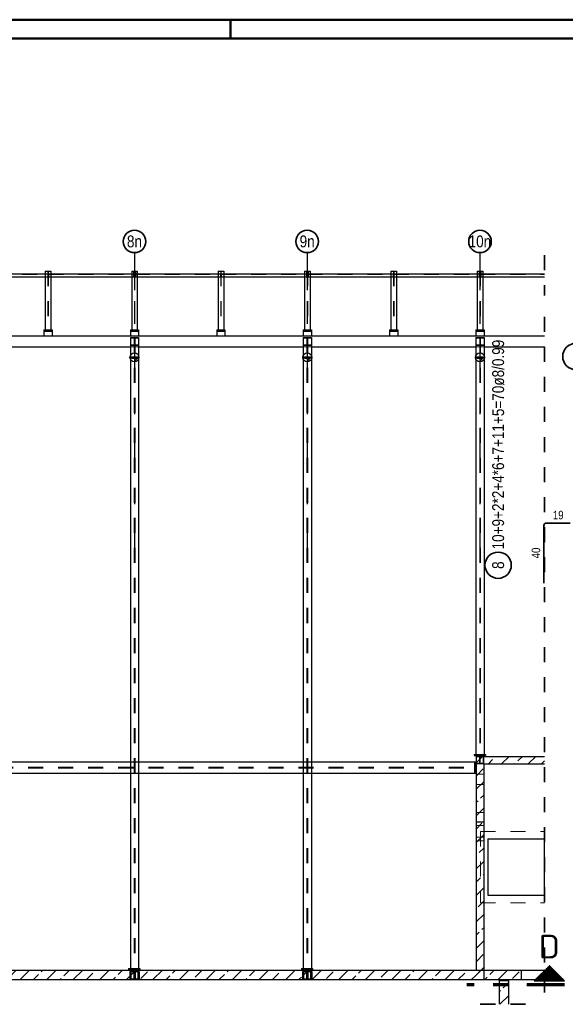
# Model space of a CAD drawing. Header units: millimetres. Extents: x -4.8 to 43.1, y -12 to 21.7.
# Tile 15 of 42: x 6.6 to 10.2, y 14.5 to 21. Entities that reach past the tile are written whole.
import ezdxf
from ezdxf.enums import TextEntityAlignment as Align

# ---------------------------------------------------------------- set-up
doc = ezdxf.new("R2010")
doc.units = ezdxf.units.MM
doc.linetypes.add('DASHDOTX2', pattern=[2, 1, -0.5, 0, -0.5])
doc.linetypes.add('HIDDEN', pattern=[0.375, 0.25, -0.125])
doc.layers.add('Achsen', color=7, linetype='Continuous', lineweight=20)
doc.styles.add('Arial Narrow', font='ARIALN.TTF')
doc.styles.add('isocp', font='isocp', dxfattribs={"width": 1.1})
pattern_1 = [(45, (0, 0), (-0.08838835, 0.08838835), [0.0625, -0.025]), (45, (-0.0442, 0.0442), (-0.08838835, 0.08838835), [])]

msp = doc.modelspace()

# ---------------------------------------------------------------- hatches: boundary and pattern name
at = {"lineweight": 13}
h = msp.add_hatch(dxfattribs=at)
h.set_pattern_fill('bB', color=6, scale=0.01, angle=45, style=0, pattern_type=2)
h.set_pattern_definition(pattern_1)
h.paths.add_polyline_path([(7.377422, 18.774793), (7.377412, 18.775565), (7.377382, 18.776337), (7.377333, 18.777108), (7.377263, 18.777877), (7.377174, 18.778645), (7.377065, 18.779409), (7.376936, 18.780171), (7.376788, 18.780929), (7.37662, 18.781683), (7.376433, 18.782433), (7.376227, 18.783177), (7.376001, 18.783916), (7.375757, 18.784649), (7.375494, 18.785375), (7.375212, 18.786095), (7.374912, 18.786806), (7.374593, 18.78751), (7.374257, 18.788205), (7.373902, 18.788892), (7.373531, 18.789569), (7.373142, 18.790236), (7.372735, 18.790894), (7.372312, 18.79154), (7.371873, 18.792175), (7.371417, 18.792799), (7.370946, 18.793411), (7.370459, 18.79401), (7.369956, 18.794597), (7.369439, 18.795171), (7.368907, 18.795731), (7.36836, 18.796277), (7.3678, 18.796809), (7.367227, 18.797327), (7.36664, 18.797829), (7.36604, 18.798316), (7.365429, 18.798788), (7.364805, 18.799244), (7.364169, 18.799683), (7.363523, 18.800106), (7.362866, 18.800512), (7.362199, 18.800901), (7.361521, 18.801273), (7.360835, 18.801627), (7.36014, 18.801964), (7.359436, 18.802282), (7.358724, 18.802582), (7.358005, 18.802864), (7.357278, 18.803127), (7.356546, 18.803372), (7.355807, 18.803597), (7.355062, 18.803804), (7.354313, 18.803991), (7.353559, 18.804158), (7.352801, 18.804307), (7.352039, 18.804435), (7.351274, 18.804544), (7.350507, 18.804634), (7.349737, 18.804703), (7.348966, 18.804753), (7.348195, 18.804783), (7.347422, 18.804793), (7.34665, 18.804783), (7.345878, 18.804753), (7.345107, 18.804703), (7.344337, 18.804634), (7.34357, 18.804544), (7.342805, 18.804435), (7.342044, 18.804307), (7.341286, 18.804158), (7.340531, 18.803991), (7.339782, 18.803804), (7.339038, 18.803597), (7.338299, 18.803372), (7.337566, 18.803127), (7.33684, 18.802864), (7.33612, 18.802582), (7.335409, 18.802282), (7.334705, 18.801964), (7.334009, 18.801627), (7.333323, 18.801273), (7.332646, 18.800901), (7.331978, 18.800512), (7.331321, 18.800106), (7.330675, 18.799683), (7.330039, 18.799244), (7.329416, 18.798788), (7.328804, 18.798316), (7.328204, 18.797829), (7.327618, 18.797327), (7.327044, 18.796809), (7.326484, 18.796277), (7.325938, 18.795731), (7.325406, 18.795171), (7.324888, 18.794597), (7.324386, 18.79401), (7.323899, 18.793411), (7.323427, 18.792799), (7.322971, 18.792175), (7.322532, 18.79154), (7.322109, 18.790894), (7.321703, 18.790236), (7.321314, 18.789569), (7.320942, 18.788892), (7.320588, 18.788205), (7.320251, 18.78751), (7.319933, 18.786806), (7.319632, 18.786095), (7.319351, 18.785375), (7.319087, 18.784649), (7.318843, 18.783916), (7.318618, 18.783177), (7.318411, 18.782433), (7.318224, 18.781683), (7.318056, 18.780929), (7.317908, 18.780171), (7.317779, 18.779409), (7.31767, 18.778645), (7.317581, 18.777877), (7.317512, 18.777108), (7.317462, 18.776337), (7.317432, 18.775565), (7.317422, 18.774793), (7.317432, 18.77402), (7.317462, 18.773248), (7.317512, 18.772477), (7.317581, 18.771708), (7.31767, 18.770941), (7.317779, 18.770176), (7.317908, 18.769414), (7.318056, 18.768656), (7.318224, 18.767902), (7.318411, 18.767153), (7.318618, 18.766408), (7.318843, 18.765669), (7.319087, 18.764936), (7.319351, 18.76421), (7.319632, 18.763491), (7.319933, 18.762779), (7.320251, 18.762075), (7.320588, 18.76138), (7.320942, 18.760693), (7.321314, 18.760016), (7.321703, 18.759349), (7.322109, 18.758692), (7.322532, 18.758045), (7.322971, 18.75741), (7.323427, 18.756786), (7.323899, 18.756174), (7.324386, 18.755575), (7.324888, 18.754988), (7.325406, 18.754414), (7.325938, 18.753854), (7.326484, 18.753308), (7.327044, 18.752776), (7.327618, 18.752259), (7.328204, 18.751756), (7.328804, 18.751269), (7.329416, 18.750798), (7.330039, 18.750342), (7.330675, 18.749902), (7.331321, 18.749479), (7.331978, 18.749073), (7.332646, 18.748684), (7.333323, 18.748312), (7.334009, 18.747958), (7.334705, 18.747622), (7.335409, 18.747303), (7.33612, 18.747003), (7.33684, 18.746721), (7.337566, 18.746458), (7.338299, 18.746214), (7.339038, 18.745988), (7.339782, 18.745782), (7.340531, 18.745595), (7.341286, 18.745427), (7.342044, 18.745279), (7.342805, 18.74515), (7.34357, 18.745041), (7.344337, 18.744952), (7.345107, 18.744882), (7.345878, 18.744832), (7.34665, 18.744803), (7.347422, 18.744793), (7.348195, 18.744803), (7.348966, 18.744832), (7.349737, 18.744882), (7.350507, 18.744952), (7.351274, 18.745041), (7.352039, 18.74515), (7.352801, 18.745279), (7.353559, 18.745427), (7.354313, 18.745595), (7.355062, 18.745782), (7.355807, 18.745988), (7.356546, 18.746214), (7.357278, 18.746458), (7.358005, 18.746721), (7.358724, 18.747003), (7.359436, 18.747303), (7.36014, 18.747622), (7.360835, 18.747958), (7.361521, 18.748312), (7.362199, 18.748684), (7.362866, 18.749073), (7.363523, 18.749479), (7.364169, 18.749902), (7.364805, 18.750342), (7.365429, 18.750798), (7.36604, 18.751269), (7.36664, 18.751756), (7.367227, 18.752259), (7.3678, 18.752776), (7.36836, 18.753308), (7.368907, 18.753854), (7.369439, 18.754414), (7.369956, 18.754988), (7.370459, 18.755575), (7.370946, 18.756174), (7.371417, 18.756786), (7.371873, 18.75741), (7.372312, 18.758045), (7.372735, 18.758692), (7.373142, 18.759349), (7.373531, 18.760016), (7.373902, 18.760693), (7.374257, 18.76138), (7.374593, 18.762075), (7.374912, 18.762779), (7.375212, 18.763491), (7.375494, 18.76421), (7.375757, 18.764936), (7.376001, 18.765669), (7.376227, 18.766408), (7.376433, 18.767153), (7.37662, 18.767902), (7.376788, 18.768656), (7.376936, 18.769414), (7.377065, 18.770176), (7.377174, 18.770941), (7.377263, 18.771708), (7.377333, 18.772477), (7.377382, 18.773248), (7.377412, 18.77402)])
h = msp.add_hatch(dxfattribs=at)
h.set_pattern_fill('bB', color=6, scale=0.01, angle=45, style=0, pattern_type=2)
h.set_pattern_definition(pattern_1)
h.paths.add_polyline_path([(8.527424, 18.774793), (8.527414, 18.775565), (8.527384, 18.776337), (8.527335, 18.777108), (8.527265, 18.777877), (8.527176, 18.778645), (8.527067, 18.779409), (8.526938, 18.780171), (8.52679, 18.780929), (8.526622, 18.781683), (8.526435, 18.782433), (8.526229, 18.783177), (8.526003, 18.783916), (8.525759, 18.784649), (8.525496, 18.785375), (8.525214, 18.786095), (8.524914, 18.786806), (8.524595, 18.78751), (8.524259, 18.788205), (8.523904, 18.788892), (8.523533, 18.789569), (8.523143, 18.790236), (8.522737, 18.790894), (8.522314, 18.79154), (8.521875, 18.792175), (8.521419, 18.792799), (8.520948, 18.793411), (8.52046, 18.79401), (8.519958, 18.794597), (8.519441, 18.795171), (8.518909, 18.795731), (8.518362, 18.796277), (8.517802, 18.796809), (8.517229, 18.797327), (8.516642, 18.797829), (8.516042, 18.798316), (8.51543, 18.798788), (8.514807, 18.799244), (8.514171, 18.799683), (8.513525, 18.800106), (8.512868, 18.800512), (8.512201, 18.800901), (8.511523, 18.801273), (8.510837, 18.801627), (8.510141, 18.801964), (8.509438, 18.802282), (8.508726, 18.802582), (8.508007, 18.802864), (8.50728, 18.803127), (8.506548, 18.803372), (8.505809, 18.803597), (8.505064, 18.803804), (8.504315, 18.803991), (8.503561, 18.804158), (8.502802, 18.804307), (8.502041, 18.804435), (8.501276, 18.804544), (8.500509, 18.804634), (8.499739, 18.804703), (8.498968, 18.804753), (8.498196, 18.804783), (8.497424, 18.804793), (8.496652, 18.804783), (8.49588, 18.804753), (8.495109, 18.804703), (8.494339, 18.804634), (8.493572, 18.804544), (8.492807, 18.804435), (8.492046, 18.804307), (8.491287, 18.804158), (8.490533, 18.803991), (8.489784, 18.803804), (8.489039, 18.803597), (8.488301, 18.803372), (8.487568, 18.803127), (8.486841, 18.802864), (8.486122, 18.802582), (8.48541, 18.802282), (8.484707, 18.801964), (8.484011, 18.801627), (8.483325, 18.801273), (8.482648, 18.800901), (8.48198, 18.800512), (8.481323, 18.800106), (8.480677, 18.799683), (8.480041, 18.799244), (8.479418, 18.798788), (8.478806, 18.798316), (8.478206, 18.797829), (8.477619, 18.797327), (8.477046, 18.796809), (8.476486, 18.796277), (8.475939, 18.795731), (8.475407, 18.795171), (8.47489, 18.794597), (8.474388, 18.79401), (8.4739, 18.793411), (8.473429, 18.792799), (8.472973, 18.792175), (8.472534, 18.79154), (8.472111, 18.790894), (8.471705, 18.790236), (8.471316, 18.789569), (8.470944, 18.788892), (8.470589, 18.788205), (8.470253, 18.78751), (8.469935, 18.786806), (8.469634, 18.786095), (8.469353, 18.785375), (8.469089, 18.784649), (8.468845, 18.783916), (8.46862, 18.783177), (8.468413, 18.782433), (8.468226, 18.781683), (8.468058, 18.780929), (8.46791, 18.780171), (8.467781, 18.779409), (8.467672, 18.778645), (8.467583, 18.777877), (8.467514, 18.777108), (8.467464, 18.776337), (8.467434, 18.775565), (8.467424, 18.774793), (8.467434, 18.77402), (8.467464, 18.773248), (8.467514, 18.772477), (8.467583, 18.771708), (8.467672, 18.770941), (8.467781, 18.770176), (8.46791, 18.769414), (8.468058, 18.768656), (8.468226, 18.767902), (8.468413, 18.767153), (8.46862, 18.766408), (8.468845, 18.765669), (8.469089, 18.764936), (8.469353, 18.76421), (8.469634, 18.763491), (8.469935, 18.762779), (8.470253, 18.762075), (8.470589, 18.76138), (8.470944, 18.760693), (8.471316, 18.760016), (8.471705, 18.759349), (8.472111, 18.758692), (8.472534, 18.758045), (8.472973, 18.75741), (8.473429, 18.756786), (8.4739, 18.756174), (8.474388, 18.755575), (8.47489, 18.754988), (8.475407, 18.754414), (8.475939, 18.753854), (8.476486, 18.753308), (8.477046, 18.752776), (8.477619, 18.752259), (8.478206, 18.751756), (8.478806, 18.751269), (8.479418, 18.750798), (8.480041, 18.750342), (8.480677, 18.749902), (8.481323, 18.749479), (8.48198, 18.749073), (8.482648, 18.748684), (8.483325, 18.748312), (8.484011, 18.747958), (8.484707, 18.747622), (8.48541, 18.747303), (8.486122, 18.747003), (8.486841, 18.746721), (8.487568, 18.746458), (8.488301, 18.746214), (8.489039, 18.745988), (8.489784, 18.745782), (8.490533, 18.745595), (8.491287, 18.745427), (8.492046, 18.745279), (8.492807, 18.74515), (8.493572, 18.745041), (8.494339, 18.744952), (8.495109, 18.744882), (8.49588, 18.744832), (8.496652, 18.744803), (8.497424, 18.744793), (8.498196, 18.744803), (8.498968, 18.744832), (8.499739, 18.744882), (8.500509, 18.744952), (8.501276, 18.745041), (8.502041, 18.74515), (8.502802, 18.745279), (8.503561, 18.745427), (8.504315, 18.745595), (8.505064, 18.745782), (8.505809, 18.745988), (8.506548, 18.746214), (8.50728, 18.746458), (8.508007, 18.746721), (8.508726, 18.747003), (8.509438, 18.747303), (8.510141, 18.747622), (8.510837, 18.747958), (8.511523, 18.748312), (8.512201, 18.748684), (8.512868, 18.749073), (8.513525, 18.749479), (8.514171, 18.749902), (8.514807, 18.750342), (8.51543, 18.750798), (8.516042, 18.751269), (8.516642, 18.751756), (8.517229, 18.752259), (8.517802, 18.752776), (8.518362, 18.753308), (8.518909, 18.753854), (8.519441, 18.754414), (8.519958, 18.754988), (8.52046, 18.755575), (8.520948, 18.756174), (8.521419, 18.756786), (8.521875, 18.75741), (8.522314, 18.758045), (8.522737, 18.758692), (8.523143, 18.759349), (8.523533, 18.760016), (8.523904, 18.760693), (8.524259, 18.76138), (8.524595, 18.762075), (8.524914, 18.762779), (8.525214, 18.763491), (8.525496, 18.76421), (8.525759, 18.764936), (8.526003, 18.765669), (8.526229, 18.766408), (8.526435, 18.767153), (8.526622, 18.767902), (8.52679, 18.768656), (8.526938, 18.769414), (8.527067, 18.770176), (8.527176, 18.770941), (8.527265, 18.771708), (8.527335, 18.772477), (8.527384, 18.773248), (8.527414, 18.77402)])
h = msp.add_hatch(dxfattribs=at)
h.set_pattern_fill('bB', color=6, scale=0.01, angle=45, style=0, pattern_type=2)
h.set_pattern_definition(pattern_1)
h.paths.add_polyline_path([(9.677425, 18.774793), (9.677416, 18.775565), (9.677386, 18.776337), (9.677336, 18.777108), (9.677266, 18.777877), (9.677177, 18.778645), (9.677068, 18.779409), (9.676939, 18.780171), (9.676791, 18.780929), (9.676623, 18.781683), (9.676436, 18.782433), (9.67623, 18.783177), (9.676005, 18.783916), (9.67576, 18.784649), (9.675497, 18.785375), (9.675215, 18.786095), (9.674915, 18.786806), (9.674597, 18.78751), (9.67426, 18.788205), (9.673906, 18.788892), (9.673534, 18.789569), (9.673145, 18.790236), (9.672739, 18.790894), (9.672316, 18.79154), (9.671876, 18.792175), (9.671421, 18.792799), (9.670949, 18.793411), (9.670462, 18.79401), (9.669959, 18.794597), (9.669442, 18.795171), (9.66891, 18.795731), (9.668364, 18.796277), (9.667804, 18.796809), (9.66723, 18.797327), (9.666643, 18.797829), (9.666044, 18.798316), (9.665432, 18.798788), (9.664808, 18.799244), (9.664173, 18.799683), (9.663526, 18.800106), (9.662869, 18.800512), (9.662202, 18.800901), (9.661525, 18.801273), (9.660838, 18.801627), (9.660143, 18.801964), (9.659439, 18.802282), (9.658727, 18.802582), (9.658008, 18.802864), (9.657282, 18.803127), (9.656549, 18.803372), (9.65581, 18.803597), (9.655066, 18.803804), (9.654316, 18.803991), (9.653562, 18.804158), (9.652804, 18.804307), (9.652042, 18.804435), (9.651277, 18.804544), (9.65051, 18.804634), (9.649741, 18.804703), (9.64897, 18.804753), (9.648198, 18.804783), (9.647425, 18.804793), (9.646653, 18.804783), (9.645881, 18.804753), (9.64511, 18.804703), (9.644341, 18.804634), (9.643574, 18.804544), (9.642809, 18.804435), (9.642047, 18.804307), (9.641289, 18.804158), (9.640535, 18.803991), (9.639785, 18.803804), (9.639041, 18.803597), (9.638302, 18.803372), (9.637569, 18.803127), (9.636843, 18.802864), (9.636124, 18.802582), (9.635412, 18.802282), (9.634708, 18.801964), (9.634013, 18.801627), (9.633326, 18.801273), (9.632649, 18.800901), (9.631982, 18.800512), (9.631325, 18.800106), (9.630678, 18.799683), (9.630043, 18.799244), (9.629419, 18.798788), (9.628807, 18.798316), (9.628208, 18.797829), (9.627621, 18.797327), (9.627047, 18.796809), (9.626487, 18.796277), (9.625941, 18.795731), (9.625409, 18.795171), (9.624892, 18.794597), (9.624389, 18.79401), (9.623902, 18.793411), (9.62343, 18.792799), (9.622975, 18.792175), (9.622535, 18.79154), (9.622112, 18.790894), (9.621706, 18.790236), (9.621317, 18.789569), (9.620945, 18.788892), (9.620591, 18.788205), (9.620254, 18.78751), (9.619936, 18.786806), (9.619636, 18.786095), (9.619354, 18.785375), (9.619091, 18.784649), (9.618846, 18.783916), (9.618621, 18.783177), (9.618415, 18.782433), (9.618228, 18.781683), (9.61806, 18.780929), (9.617912, 18.780171), (9.617783, 18.779409), (9.617674, 18.778645), (9.617584, 18.777877), (9.617515, 18.777108), (9.617465, 18.776337), (9.617435, 18.775565), (9.617425, 18.774793), (9.617435, 18.77402), (9.617465, 18.773248), (9.617515, 18.772477), (9.617584, 18.771708), (9.617674, 18.770941), (9.617783, 18.770176), (9.617912, 18.769414), (9.61806, 18.768656), (9.618228, 18.767902), (9.618415, 18.767153), (9.618621, 18.766408), (9.618846, 18.765669), (9.619091, 18.764936), (9.619354, 18.76421), (9.619636, 18.763491), (9.619936, 18.762779), (9.620254, 18.762075), (9.620591, 18.76138), (9.620945, 18.760693), (9.621317, 18.760016), (9.621706, 18.759349), (9.622112, 18.758692), (9.622535, 18.758045), (9.622975, 18.75741), (9.62343, 18.756786), (9.623902, 18.756174), (9.624389, 18.755575), (9.624892, 18.754988), (9.625409, 18.754414), (9.625941, 18.753854), (9.626487, 18.753308), (9.627047, 18.752776), (9.627621, 18.752259), (9.628208, 18.751756), (9.628807, 18.751269), (9.629419, 18.750798), (9.630043, 18.750342), (9.630678, 18.749902), (9.631325, 18.749479), (9.631982, 18.749073), (9.632649, 18.748684), (9.633326, 18.748312), (9.634013, 18.747958), (9.634708, 18.747622), (9.635412, 18.747303), (9.636124, 18.747003), (9.636843, 18.746721), (9.637569, 18.746458), (9.638302, 18.746214), (9.639041, 18.745988), (9.639785, 18.745782), (9.640535, 18.745595), (9.641289, 18.745427), (9.642047, 18.745279), (9.642809, 18.74515), (9.643574, 18.745041), (9.644341, 18.744952), (9.64511, 18.744882), (9.645881, 18.744832), (9.646653, 18.744803), (9.647425, 18.744793), (9.648198, 18.744803), (9.64897, 18.744832), (9.649741, 18.744882), (9.65051, 18.744952), (9.651277, 18.745041), (9.652042, 18.74515), (9.652804, 18.745279), (9.653562, 18.745427), (9.654316, 18.745595), (9.655066, 18.745782), (9.65581, 18.745988), (9.656549, 18.746214), (9.657282, 18.746458), (9.658008, 18.746721), (9.658727, 18.747003), (9.659439, 18.747303), (9.660143, 18.747622), (9.660838, 18.747958), (9.661525, 18.748312), (9.662202, 18.748684), (9.662869, 18.749073), (9.663526, 18.749479), (9.664173, 18.749902), (9.664808, 18.750342), (9.665432, 18.750798), (9.666044, 18.751269), (9.666643, 18.751756), (9.66723, 18.752259), (9.667804, 18.752776), (9.668364, 18.753308), (9.66891, 18.753854), (9.669442, 18.754414), (9.669959, 18.754988), (9.670462, 18.755575), (9.670949, 18.756174), (9.671421, 18.756786), (9.671876, 18.75741), (9.672316, 18.758045), (9.672739, 18.758692), (9.673145, 18.759349), (9.673534, 18.760016), (9.673906, 18.760693), (9.67426, 18.76138), (9.674597, 18.762075), (9.674915, 18.762779), (9.675215, 18.763491), (9.675497, 18.76421), (9.67576, 18.764936), (9.676005, 18.765669), (9.67623, 18.766408), (9.676436, 18.767153), (9.676623, 18.767902), (9.676791, 18.768656), (9.676939, 18.769414), (9.677068, 18.770176), (9.677177, 18.770941), (9.677266, 18.771708), (9.677336, 18.772477), (9.677386, 18.773248), (9.677416, 18.77402)])
h = msp.add_hatch(dxfattribs=at)
h.set_pattern_fill('bB', color=6, scale=0.01, angle=45, style=0, pattern_type=2)
h.set_pattern_definition(pattern_1)
h.paths.add_polyline_path([(10.077872, 16.117299), (10.077872, 16.067299), (9.622407, 16.067299), (9.622407, 16.117299)])
h = msp.add_hatch(dxfattribs=at)
h.set_pattern_fill('bB', color=6, scale=0.01, angle=45, style=0, pattern_type=2)
h.set_pattern_definition(pattern_1)
h.paths.add_polyline_path([(9.672407, 16.067299), (9.672407, 14.629793), (9.622407, 14.629793), (9.622407, 16.067299)])
at = {"lineweight": 50}
h = msp.add_hatch(dxfattribs=at)
h.set_pattern_fill('Mau', color=4, scale=0.01, style=0, pattern_type=2)
h.set_pattern_definition([(0, (0, 0), (0, 0.01), [])])
h.paths.add_polyline_path([(10.209323, 14.620997), (10.109323, 14.720997), (10.009323, 14.620997)])
at = {"lineweight": 13}
h = msp.add_hatch(dxfattribs=at)
h.set_pattern_fill('bB', color=6, scale=0.01, angle=45, style=0, pattern_type=2)
h.set_pattern_definition(pattern_1)
h.paths.add_polyline_path([(9.622407, 14.692293), (9.622407, 14.629793), (6.228657, 14.629793), (6.228657, 14.692293)])
h = msp.add_hatch(dxfattribs=at)
h.set_pattern_fill('bB', color=6, scale=0.01, angle=45, style=0, pattern_type=2)
h.set_pattern_definition(pattern_1)
h.paths.add_polyline_path([(9.922776, 14.629793), (9.622407, 14.629793), (9.622407, 14.692293), (9.922776, 14.692293)])
h = msp.add_hatch(dxfattribs=at)
h.set_pattern_fill('bB', color=6, scale=0.01, angle=45, style=0, pattern_type=2)
h.set_pattern_definition(pattern_1)
h.paths.add_polyline_path([(9.837426, 14.62479), (9.837426, 14.465404), (9.774926, 14.465404), (9.774926, 14.62479)])

# ---------------------------------------------------------------- linework, layer by layer
at = {"color": 4, "linetype": 'Continuous', "lineweight": 50}
for p, q in [((29.725, 21.025), (0, 21.025)), ((29.6, 20.9), (0.5, 20.9))]:
    msp.add_line(p, q, dxfattribs=at)
at = {"color": 4, "linetype": 'Continuous', "lineweight": 50, "ltscale": 4}
msp.add_line((7.9875, 21.025), (7.9875, 20.9), dxfattribs=at)
at = {"color": 2, "linetype": 'HIDDEN', "lineweight": 35, "ltscale": 0.25}
for p, q in [((10.077872, 19.456006), (10.077872, 19.187256)), ((10.077872, 19.044794), (10.077872, 14.504793)), ((9.649926, 14.465404), (9.962426, 14.465404))]:
    msp.add_line(p, q, dxfattribs=at)
at = {"color": 3, "linetype": 'HIDDEN', "lineweight": 25, "ltscale": 0.25}
for p, q in [((6.199565, 19.328881), (6.770265, 19.328881)), ((6.753652, 19.331006), (6.770265, 19.331006)), ((6.753652, 19.312256), (6.770265, 19.312256)), ((6.770265, 19.331006), (6.770265, 19.312256)), ((6.771515, 19.349756), (6.771515, 18.958544)), ((6.77329, 19.349756), (6.77329, 18.958544)), ((6.77459, 19.331006), (6.791152, 19.331006)), ((6.77459, 19.331006), (6.77459, 19.312256)), ((6.77459, 19.328881), (7.34529, 19.328881)), ((6.77459, 19.312256), (6.791152, 19.312256)), ((7.328677, 19.331006), (7.34529, 19.331006)), ((7.328677, 19.312256), (7.341777, 19.312256)), ((7.341777, 19.332631), (7.344277, 19.332631)), ((7.341777, 19.329381), (7.344277, 19.329381)), ((7.344277, 19.312256), (7.34529, 19.312256)), ((7.34529, 19.331006), (7.34529, 19.312256)), ((7.34654, 19.349756), (7.34654, 18.958544)), ((7.348315, 19.349756), (7.348315, 18.958544)), ((7.349565, 19.331006), (7.366177, 19.331006)), ((7.349565, 19.331006), (7.349565, 19.312256)), ((7.349565, 19.328881), (7.920265, 19.328881)), ((7.349565, 19.312256), (7.350777, 19.312256)), ((7.350777, 19.332631), (7.353277, 19.332631)), ((7.350777, 19.329381), (7.353277, 19.329381)), ((7.353277, 19.312256), (7.366177, 19.312256)), ((7.903652, 19.331006), (7.920265, 19.331006)), ((7.903652, 19.312256), (7.920265, 19.312256)), ((7.920265, 19.331006), (7.920265, 19.312256)), ((7.921515, 19.349756), (7.921515, 18.958544)), ((7.92329, 19.349756), (7.92329, 18.958544)), ((7.92459, 19.331006), (7.941152, 19.331006)), ((7.92459, 19.331006), (7.92459, 19.312256)), ((7.92459, 19.328881), (8.49529, 19.328881)), ((7.92459, 19.312256), (7.941152, 19.312256)), ((8.478677, 19.331006), (8.49529, 19.331006)), ((8.478677, 19.312256), (8.491777, 19.312256)), ((8.491777, 19.332631), (8.494277, 19.332631)), ((8.491777, 19.329381), (8.494277, 19.329381)), ((8.494277, 19.312256), (8.49529, 19.312256)), ((8.49529, 19.331006), (8.49529, 19.312256)), ((8.49654, 19.349756), (8.49654, 18.958544)), ((8.498315, 19.349756), (8.498315, 18.958544)), ((8.499565, 19.331006), (8.516177, 19.331006)), ((8.499565, 19.331006), (8.499565, 19.312256)), ((8.499565, 19.328881), (9.070265, 19.328881)), ((8.499565, 19.312256), (8.500777, 19.312256)), ((8.500777, 19.332631), (8.503277, 19.332631)), ((8.500777, 19.329381), (8.503277, 19.329381)), ((8.503277, 19.312256), (8.516177, 19.312256)), ((9.053652, 19.331006), (9.070265, 19.331006)), ((9.053652, 19.312256), (9.070265, 19.312256)), ((9.070265, 19.331006), (9.070265, 19.312256)), ((9.071515, 19.349756), (9.071515, 18.958544)), ((9.07329, 19.349756), (9.07329, 18.958544)), ((9.07459, 19.331006), (9.091152, 19.331006)), ((9.07459, 19.331006), (9.07459, 19.312256)), ((9.07459, 19.328881), (9.64529, 19.328881)), ((9.07459, 19.312256), (9.091152, 19.312256)), ((9.628677, 19.331006), (9.64529, 19.331006)), ((9.628677, 19.312256), (9.641777, 19.312256)), ((9.641777, 19.332631), (9.644277, 19.332631)), ((9.641777, 19.329381), (9.644277, 19.329381)), ((9.644277, 19.312256), (9.64529, 19.312256)), ((9.64529, 19.331006), (9.64529, 19.312256)), ((9.64654, 19.349756), (9.64654, 18.958544)), ((9.648315, 19.349756), (9.648315, 18.958544)), ((9.649565, 19.331006), (9.666177, 19.331006)), ((9.649565, 19.331006), (9.649565, 19.312256)), ((9.649565, 19.328881), (10.077872, 19.328881)), ((9.649565, 19.312256), (9.650777, 19.312256)), ((9.650777, 19.332631), (9.653277, 19.332631)), ((9.650777, 19.329381), (9.653277, 19.329381)), ((9.653277, 19.312256), (9.666177, 19.312256)), ((6.753652, 18.958544), (6.771515, 18.958544)), ((6.77329, 18.958544), (6.791152, 18.958544)), ((7.328677, 18.958544), (7.34654, 18.958544)), ((7.348315, 18.958544), (7.366177, 18.958544)), ((7.903652, 18.958544), (7.921515, 18.958544)), ((7.92329, 18.958544), (7.941152, 18.958544)), ((8.478677, 18.958544), (8.49654, 18.958544)), ((8.498315, 18.958544), (8.516177, 18.958544)), ((9.053652, 18.958544), (9.071515, 18.958544)), ((9.07329, 18.958544), (9.091152, 18.958544)), ((9.628677, 18.958544), (9.64654, 18.958544)), ((9.648315, 18.958544), (9.666177, 18.958544)), ((7.319919, 18.919518), (7.374915, 18.919518)), ((7.319927, 18.919794), (7.319927, 18.919518)), ((7.319927, 18.905709), (7.345922, 18.905709)), ((7.345922, 18.905709), (7.345922, 14.703543)), ((7.348922, 18.905709), (7.374922, 18.905709)), ((7.348922, 18.905709), (7.348922, 14.703543)), ((7.374927, 18.919794), (7.374927, 18.919518)), ((8.469814, 18.905709), (8.495814, 18.905709)), ((8.495814, 18.905709), (8.495814, 14.703543)), ((8.498814, 18.905709), (8.524814, 18.905709)), ((8.498814, 18.905709), (8.498814, 14.703543)), ((9.619814, 18.905709), (9.645814, 18.905709)), ((9.645814, 18.905709), (9.645814, 16.128549)), ((9.648814, 18.905709), (9.674814, 18.905709)), ((9.648814, 18.905709), (9.648814, 16.128549)), ((7.319922, 18.858877), (7.345922, 18.858877)), ((7.319922, 18.857294), (7.374922, 18.857294)), ((7.348922, 18.858877), (7.374922, 18.858877)), ((8.469814, 18.858877), (8.495814, 18.858877)), ((8.469814, 18.857294), (8.524814, 18.857294)), ((8.498814, 18.858877), (8.524814, 18.858877)), ((9.619814, 18.858877), (9.645814, 18.858877)), ((9.619814, 18.857294), (9.674814, 18.857294)), ((9.648814, 18.858877), (9.674814, 18.858877)), ((7.319927, 18.786688), (7.319927, 18.762897)), ((7.329032, 18.779821), (7.369032, 18.779821)), ((7.329032, 18.779793), (7.329032, 18.769793)), ((7.329032, 18.769793), (7.369032, 18.769793)), ((7.369032, 18.779793), (7.369032, 18.769793)), ((7.374927, 18.786668), (7.374927, 18.762917)), ((8.469814, 18.786472), (8.469814, 18.763113)), ((8.479034, 18.779827), (8.519034, 18.779827)), ((8.479034, 18.779793), (8.479034, 18.769793)), ((8.479034, 18.769793), (8.519034, 18.769793)), ((8.519034, 18.779793), (8.519034, 18.769793)), ((8.524814, 18.786884), (8.524814, 18.762701)), ((9.619814, 18.786469), (9.619814, 18.763116)), ((9.629035, 18.779832), (9.669035, 18.779832)), ((9.629035, 18.779793), (9.629035, 18.769793)), ((9.629035, 18.769793), (9.669035, 18.769793)), ((9.669035, 18.779793), (9.669035, 18.769793)), ((9.674814, 18.786887), (9.674814, 18.762699)), ((9.622564, 16.117299), (9.622564, 16.072299)), ((9.622564, 16.072299), (9.669064, 16.072299)), ((9.644001, 16.122299), (9.644001, 16.072299)), ((9.647626, 16.122299), (9.647626, 16.072299)), ((9.669064, 16.117299), (9.669064, 16.072299)), ((6.239814, 16.044236), (9.611157, 16.044236)), ((6.239814, 16.040361), (9.611157, 16.040361)), ((9.617407, 16.044111), (9.622407, 16.044111)), ((9.617407, 16.040486), (9.622407, 16.040486)), ((7.344001, 14.697293), (7.344001, 14.634793)), ((7.347626, 14.697293), (7.347626, 14.634793)), ((8.494001, 14.697293), (8.494001, 14.634793)), ((8.497626, 14.697293), (8.497626, 14.634793)), ((7.315816, 14.684793), (7.378316, 14.684793)), ((7.315816, 14.684793), (7.315816, 14.634793)), ((7.315816, 14.634793), (7.378316, 14.634793)), ((7.322564, 14.692293), (7.322564, 14.634793)), ((7.342066, 14.684793), (7.342066, 14.634793)), ((7.352066, 14.684793), (7.352066, 14.634793)), ((7.369064, 14.692293), (7.369064, 14.634793)), ((7.378316, 14.684793), (7.378316, 14.634793)), ((8.465816, 14.684793), (8.528316, 14.684793)), ((8.465816, 14.684793), (8.465816, 14.634793)), ((8.465816, 14.634793), (8.528316, 14.634793)), ((8.472564, 14.692293), (8.472564, 14.634793)), ((8.492066, 14.684793), (8.492066, 14.634793)), ((8.502066, 14.684793), (8.502066, 14.634793)), ((8.519064, 14.692293), (8.519064, 14.634793)), ((8.528316, 14.684793), (8.528316, 14.634793))]:
    msp.add_line(p, q, dxfattribs=at)
at = {"color": 5, "linetype": 'HIDDEN', "lineweight": 18, "ltscale": 0.25}
for p, q in [((7.319927, 18.844803), (7.374927, 18.844803)), ((8.469814, 18.844803), (8.524814, 18.844803)), ((9.619814, 18.844803), (9.674814, 18.844803)), ((9.672407, 16.117299), (9.672407, 16.067299)), ((9.622407, 16.067299), (9.672407, 16.067299)), ((9.622407, 15.998549), (9.672407, 15.998549)), ((9.622407, 15.929794), (9.672407, 15.929794)), ((9.622407, 15.742294), (9.672407, 15.742294)), ((9.622407, 15.681944), (9.672407, 15.681944)), ((9.622407, 15.679832), (9.672407, 15.679832)), ((9.622407, 15.656944), (9.672407, 15.656944)), ((9.650542, 15.617293), (10.077872, 15.617293)), ((9.650542, 15.617293), (9.650542, 15.142293)), ((9.622407, 15.579832), (9.672407, 15.579832)), ((9.622407, 15.554794), (9.672407, 15.554794)), ((9.650542, 15.142293), (10.077872, 15.142293)), ((7.322314, 14.692293), (7.322314, 14.629793)), ((7.322564, 14.692884), (7.369064, 14.692884)), ((7.372314, 14.692293), (7.372314, 14.629793)), ((8.472314, 14.692293), (8.472314, 14.629793)), ((8.472564, 14.692884), (8.519064, 14.692884)), ((8.522314, 14.692293), (8.522314, 14.629793))]:
    msp.add_line(p, q, dxfattribs=at)
at = {"color": 2, "linetype": 'Continuous', "lineweight": 35}
for p, q in [((10.07303, 17.271798), (10.07303, 17.655798)), ((10.08903, 17.671798), (10.24703, 17.671798)), ((10.009323, 14.620997), (10.109323, 14.720997)), ((10.109323, 14.720997), (10.209323, 14.620997)), ((10.009323, 14.620997), (10.209323, 14.620997))]:
    msp.add_line(p, q, dxfattribs=at)
at = {"color": 3, "linetype": 'Continuous', "lineweight": 25}
for p, q in [((9.622407, 16.117299), (10.077872, 16.117299)), ((9.622407, 16.117299), (9.622407, 16.067299)), ((9.622407, 16.067299), (9.622407, 14.692293)), ((9.672407, 16.067299), (10.077872, 16.067299)), ((9.672407, 16.067299), (9.672407, 14.629793)), ((6.228657, 14.692293), (9.622407, 14.692293)), ((6.228657, 14.629793), (9.622407, 14.629793)), ((9.622407, 14.692293), (9.922776, 14.692293)), ((9.622407, 14.629793), (9.922776, 14.629793)), ((9.922776, 14.692293), (9.922776, 14.629793)), ((9.774926, 14.624793), (9.837426, 14.624793)), ((9.774926, 14.62479), (9.774926, 14.465404)), ((9.837426, 14.62479), (9.837426, 14.465404))]:
    msp.add_line(p, q, dxfattribs=at)
at = {"color": 1, "linetype": 'DASHDOTX2', "lineweight": 70, "ltscale": 0.25}
msp.add_line((10.209323, 14.595997), (9.559323, 14.595997), dxfattribs=at)
at = {"color": 2, "linetype": 'Continuous', "lineweight": 35}
for centre in [(10.285692, 18.781236), (9.768468, 17.390715)]:
    msp.add_circle(centre, 0.0875, dxfattribs=at)
at = {"color": 3, "linetype": 'Continuous', "lineweight": 25}
for centre in [(7.347422, 18.774793), (8.497424, 18.774793), (9.647425, 18.774793)]:
    msp.add_circle(centre, 0.03, dxfattribs=at)
at = {"color": 2, "linetype": 'Continuous', "lineweight": 35}
msp.add_arc((10.08903, 17.655798), 0.016, 90, 180, dxfattribs=at)
at = {"layer": 'Achsen', "color": 3, "linetype": 'DASHDOTX2', "lineweight": 25, "ltscale": 0.25}
for p, q in [((7.34752, 19.472914), (7.34752, 17.433724)), ((8.49752, 19.472914), (8.49752, 17.433724)), ((9.64752, 19.472914), (9.64752, 17.433724))]:
    msp.add_line(p, q, dxfattribs=at)
at = {"layer": 'Achsen', "color": 3, "linetype": 'Continuous', "lineweight": 25}
for p, q in [((6.216177, 19.331006), (6.753652, 19.331006)), ((6.216177, 19.312256), (6.753652, 19.312256)), ((6.753652, 19.349756), (6.791152, 19.349756)), ((6.753652, 19.349756), (6.753652, 18.958544)), ((6.791152, 19.349756), (6.791152, 18.958544)), ((6.791152, 19.331006), (7.328677, 19.331006)), ((6.791152, 19.312256), (7.328677, 19.312256)), ((7.328677, 19.349756), (7.341777, 19.349756)), ((7.328677, 19.349756), (7.328677, 18.958544)), ((7.341777, 19.349756), (7.344277, 19.349756)), ((7.341777, 19.349756), (7.341777, 19.312256)), ((7.341777, 19.312256), (7.344277, 19.312256)), ((7.344277, 19.349756), (7.350777, 19.349756)), ((7.344277, 19.349756), (7.344277, 19.312256)), ((7.350777, 19.349756), (7.353277, 19.349756)), ((7.350777, 19.349756), (7.350777, 19.312256)), ((7.350777, 19.312256), (7.353277, 19.312256)), ((7.353277, 19.349756), (7.366177, 19.349756)), ((7.353277, 19.349756), (7.353277, 19.312256)), ((7.366177, 19.349756), (7.366177, 18.958544)), ((7.366177, 19.331006), (7.903652, 19.331006)), ((7.366177, 19.312256), (7.903652, 19.312256)), ((7.903652, 19.349756), (7.941152, 19.349756)), ((7.903652, 19.349756), (7.903652, 18.958544)), ((7.941152, 19.349756), (7.941152, 18.958544)), ((7.941152, 19.331006), (8.478677, 19.331006)), ((7.941152, 19.312256), (8.478677, 19.312256)), ((8.478677, 19.349756), (8.491777, 19.349756)), ((8.478677, 19.349756), (8.478677, 18.958544)), ((8.491777, 19.349756), (8.494277, 19.349756)), ((8.491777, 19.349756), (8.491777, 19.312256)), ((8.491777, 19.312256), (8.494277, 19.312256)), ((8.494277, 19.349756), (8.500777, 19.349756)), ((8.494277, 19.349756), (8.494277, 19.312256)), ((8.500777, 19.349756), (8.503277, 19.349756)), ((8.500777, 19.349756), (8.500777, 19.312256)), ((8.500777, 19.312256), (8.503277, 19.312256)), ((8.503277, 19.349756), (8.516177, 19.349756)), ((8.503277, 19.349756), (8.503277, 19.312256)), ((8.516177, 19.349756), (8.516177, 18.958544)), ((8.516177, 19.331006), (9.053652, 19.331006)), ((8.516177, 19.312256), (9.053652, 19.312256)), ((9.053652, 19.349756), (9.091152, 19.349756)), ((9.053652, 19.349756), (9.053652, 18.958544)), ((9.091152, 19.349756), (9.091152, 18.958544)), ((9.091152, 19.331006), (9.628677, 19.331006)), ((9.091152, 19.312256), (9.628677, 19.312256)), ((9.628677, 19.349756), (9.641777, 19.349756)), ((9.628677, 19.349756), (9.628677, 18.958544)), ((9.641777, 19.349756), (9.644277, 19.349756)), ((9.641777, 19.349756), (9.641777, 19.312256)), ((9.641777, 19.312256), (9.644277, 19.312256)), ((9.644277, 19.349756), (9.650777, 19.349756)), ((9.644277, 19.349756), (9.644277, 19.312256)), ((9.650777, 19.349756), (9.653277, 19.349756)), ((9.650777, 19.349756), (9.650777, 19.312256)), ((9.650777, 19.312256), (9.653277, 19.312256)), ((9.653277, 19.349756), (9.666177, 19.349756)), ((9.653277, 19.349756), (9.653277, 19.312256)), ((9.666177, 19.349756), (9.666177, 18.958544)), ((9.666177, 19.331006), (10.077872, 19.331006)), ((9.666177, 19.312256), (10.077872, 19.312256)), ((6.744902, 18.958544), (6.753652, 18.958544)), ((6.744902, 18.958544), (6.744902, 18.953544)), ((6.791152, 18.958544), (6.799902, 18.958544)), ((6.799902, 18.958544), (6.799902, 18.953544)), ((7.319927, 18.958544), (7.328677, 18.958544)), ((7.319927, 18.958544), (7.319927, 18.953544)), ((7.366177, 18.958544), (7.374927, 18.958544)), ((7.374927, 18.958544), (7.374927, 18.953544)), ((7.894902, 18.958544), (7.903652, 18.958544)), ((7.894902, 18.958544), (7.894902, 18.953544)), ((7.941152, 18.958544), (7.949902, 18.958544)), ((7.949902, 18.958544), (7.949902, 18.953544)), ((8.469927, 18.958544), (8.478677, 18.958544)), ((8.469927, 18.958544), (8.469927, 18.953544)), ((8.516177, 18.958544), (8.524927, 18.958544)), ((8.524927, 18.958544), (8.524927, 18.953544)), ((9.044902, 18.958544), (9.053652, 18.958544)), ((9.044902, 18.958544), (9.044902, 18.953544)), ((9.091152, 18.958544), (9.099902, 18.958544)), ((9.099902, 18.958544), (9.099902, 18.953544)), ((9.619927, 18.958544), (9.628677, 18.958544)), ((9.619927, 18.958544), (9.619927, 18.953544)), ((9.666177, 18.958544), (9.674927, 18.958544)), ((9.674927, 18.958544), (9.674927, 18.953544)), ((1.554814, 18.919794), (10.077872, 18.919794)), ((6.744894, 18.949794), (6.79989, 18.949794)), ((6.744902, 18.953544), (6.799902, 18.953544)), ((6.744902, 18.953544), (6.744902, 18.949794)), ((6.744902, 18.949794), (6.744902, 18.919793)), ((6.799902, 18.953544), (6.799902, 18.949794)), ((6.799902, 18.949794), (6.799902, 18.919793)), ((7.319919, 18.949794), (7.374915, 18.949794)), ((7.319922, 18.907293), (7.374922, 18.907293)), ((7.319927, 18.953544), (7.374927, 18.953544)), ((7.319927, 18.953544), (7.319927, 18.949794)), ((7.319927, 18.949794), (7.319927, 18.919794)), ((7.319927, 18.907293), (7.319927, 18.786688)), ((7.374927, 18.953544), (7.374927, 18.949794)), ((7.374927, 18.949794), (7.374927, 18.919794)), ((7.374927, 18.907293), (7.374927, 18.786668)), ((7.894894, 18.949794), (7.94989, 18.949794)), ((7.894902, 18.953544), (7.949902, 18.953544)), ((7.894902, 18.953544), (7.894902, 18.949794)), ((7.894902, 18.949794), (7.894902, 18.919793)), ((7.949902, 18.953544), (7.949902, 18.949794)), ((7.949902, 18.949794), (7.949902, 18.919793)), ((8.469814, 18.907293), (8.524814, 18.907293)), ((8.469814, 18.907293), (8.469814, 18.786472)), ((8.469919, 18.949794), (8.524915, 18.949794)), ((8.469927, 18.953544), (8.524927, 18.953544)), ((8.469927, 18.953544), (8.469927, 18.949794)), ((8.469927, 18.949794), (8.469927, 18.919793)), ((8.524814, 18.907293), (8.524814, 18.786884)), ((8.524927, 18.953544), (8.524927, 18.949794)), ((8.524927, 18.949794), (8.524927, 18.919793)), ((9.044894, 18.949794), (9.09989, 18.949794)), ((9.044902, 18.953544), (9.099902, 18.953544)), ((9.044902, 18.953544), (9.044902, 18.949794)), ((9.044902, 18.949794), (9.044902, 18.919793)), ((9.099902, 18.953544), (9.099902, 18.949794)), ((9.099902, 18.949794), (9.099902, 18.919793)), ((9.619814, 18.907293), (9.674814, 18.907293)), ((9.619814, 18.907293), (9.619814, 18.786469)), ((9.619919, 18.949794), (9.674915, 18.949794)), ((9.619927, 18.953544), (9.674927, 18.953544)), ((9.619927, 18.953544), (9.619927, 18.949794)), ((9.619927, 18.949794), (9.619927, 18.919793)), ((9.674814, 18.907293), (9.674814, 18.786887)), ((9.674927, 18.953544), (9.674927, 18.949794)), ((9.674927, 18.949794), (9.674927, 18.919793)), ((6.224927, 18.844803), (7.319927, 18.844803)), ((7.374927, 18.844803), (8.469814, 18.844803)), ((8.524814, 18.844803), (9.619814, 18.844803)), ((9.674814, 18.844803), (10.077872, 18.844803)), ((7.319927, 18.762897), (7.319927, 14.703543)), ((7.374927, 18.762917), (7.374927, 14.703543)), ((8.469814, 18.763113), (8.469814, 14.703543)), ((8.524814, 18.762701), (8.524814, 14.703543)), ((9.619814, 18.763116), (9.619814, 16.128549)), ((9.674814, 18.762699), (9.674814, 16.128549)), ((6.239814, 16.079801), (9.611157, 16.079801)), ((9.608316, 16.128549), (9.683316, 16.128549)), ((9.608316, 16.128549), (9.608316, 16.122299)), ((9.608316, 16.122299), (9.683316, 16.122299)), ((9.611157, 16.079801), (9.617407, 16.079801)), ((9.611157, 16.079801), (9.611157, 16.004801)), ((9.617407, 16.079801), (9.617407, 16.004801)), ((9.622564, 16.122299), (9.622564, 16.117299)), ((9.669064, 16.122299), (9.669064, 16.117299)), ((9.683316, 16.128549), (9.683316, 16.122299)), ((9.617407, 16.065549), (9.622407, 16.065549)), ((9.617407, 16.019049), (9.622407, 16.019049)), ((6.239814, 16.004801), (9.611157, 16.004801)), ((9.611157, 16.004801), (9.617407, 16.004801)), ((9.700542, 15.567293), (10.075542, 15.567293)), ((9.700542, 15.567293), (9.700542, 15.192293)), ((10.075542, 15.567293), (10.075542, 15.192293)), ((9.700542, 15.192293), (10.075542, 15.192293)), ((7.308316, 14.703543), (7.383316, 14.703543)), ((7.308316, 14.703543), (7.308316, 14.697293)), ((7.308316, 14.697293), (7.383316, 14.697293)), ((7.322564, 14.697293), (7.322564, 14.692293)), ((7.369064, 14.697293), (7.369064, 14.692293)), ((7.383316, 14.703543), (7.383316, 14.697293)), ((8.458316, 14.703543), (8.533316, 14.703543)), ((8.458316, 14.703543), (8.458316, 14.697293)), ((8.458316, 14.697293), (8.533316, 14.697293)), ((8.472564, 14.697293), (8.472564, 14.692293)), ((8.519064, 14.697293), (8.519064, 14.692293)), ((8.533316, 14.703543), (8.533316, 14.697293)), ((6.228657, 14.692884), (7.322564, 14.692884)), ((7.369064, 14.692884), (8.472564, 14.692884)), ((8.519064, 14.692884), (9.622407, 14.692884)), ((9.922776, 14.692293), (10.077872, 14.692293)), ((9.922776, 14.629793), (10.077872, 14.629793))]:
    msp.add_line(p, q, dxfattribs=at)
at = {"layer": 'Achsen', "color": 2, "linetype": 'Continuous', "lineweight": 35}
for centre in [(7.34752, 19.547914), (8.49752, 19.547914), (9.64752, 19.547914)]:
    msp.add_circle(centre, 0.075, dxfattribs=at)

# ---------------------------------------------------------------- texts
at = {"color": 2, "lineweight": 35, "style": 'isocp', "width": 1.15}
msp.add_text('D', height=0.1575, dxfattribs=at).set_placement((10.109323, 14.770997), align=Align.CENTER)
at = {"color": 2, "lineweight": 35, "char_height": 0.07875, "attachment_point": 1, "rotation": 90, "line_spacing_factor": 0.9, "style": 'Arial Narrow'}
for s, insert in [('10+9+2*2+4*6+7+11+5=70ø8/0.99', (9.729093, 17.495715)), ('8', (9.729093, 17.365909))]:
    msp.add_mtext(s, dxfattribs=dict(at, insert=insert))
at = {"color": 3, "lineweight": 25, "insert": (10.132593, 17.753048), "char_height": 0.05625, "attachment_point": 1, "line_spacing_factor": 0.9, "style": 'Arial Narrow'}
msp.add_mtext('19', dxfattribs=at)
at = {"color": 3, "lineweight": 25, "insert": (9.99178, 17.43636), "char_height": 0.05625, "attachment_point": 1, "rotation": 90, "line_spacing_factor": 0.9, "style": 'Arial Narrow'}
msp.add_mtext('40', dxfattribs=at)
at = {"layer": 'Achsen', "color": 2, "lineweight": 35, "style": 'Arial Narrow'}
for s, p in [('8n', (7.34712, 19.547914)), ('9n', (8.49712, 19.547914)), ('10n', (9.64712, 19.547914))]:
    msp.add_text(s, height=0.07875, dxfattribs=at).set_placement(p, align=Align.MIDDLE_CENTER)

doc.saveas('drawing.dxf')
